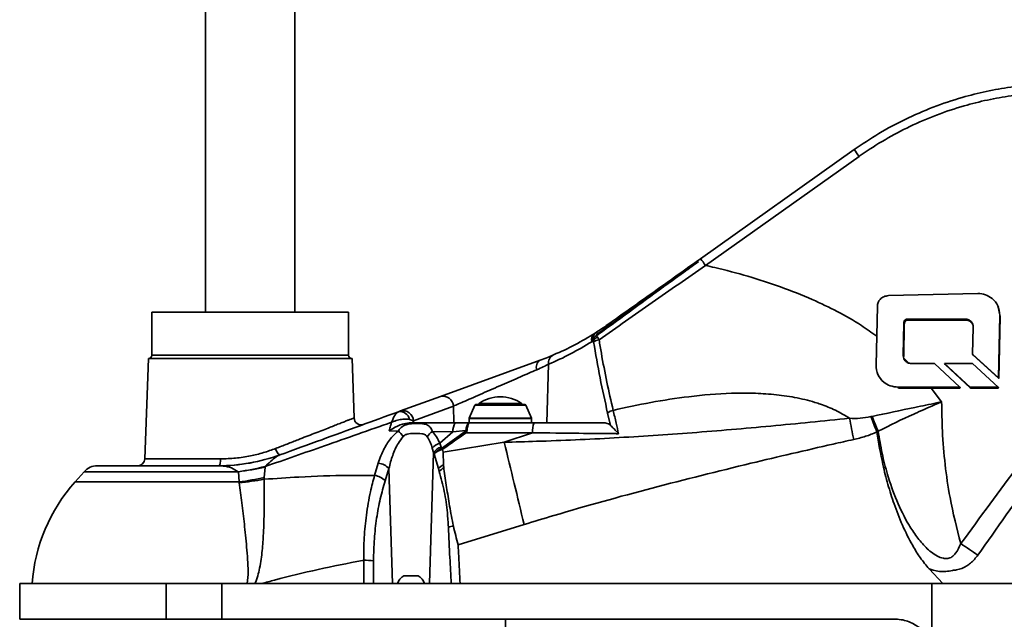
# Model space of a CAD drawing. Header units: millimetres. Extents: x 5 to 298, y 5 to 205.
# Tile 6 of 83: x 47 to 65, y 104 to 115. Entities that reach past the tile are written whole.
import ezdxf

# ---------------------------------------------------------------- set-up
doc = ezdxf.new("R2010")
doc.units = ezdxf.units.MM
doc.layers.add('图框', color=7, linetype='Continuous')
doc.styles.add('SLDTEXTSTYLE1', font='TXT', dxfattribs={"width": 0.7})
doc.dimstyles.new('SLDDIMSTYLE4', dxfattribs={"dimtxt": 3.5, "dimasz": 3.5, "dimexe": 0, "dimexo": 0.0625, "dimgap": 0.875, "dimtad": 2, "dimlfac": 15, "dimrnd": 1e-09, "dimzin": 12, "dimdsep": 46, "dimtxsty": 'SLDTEXTSTYLE1', "dimsah": 1, "dimcen": 0.09, "dimadec": 0, "dimazin": 3, "dimtfac": 1, "dimtofl": 0, "dimtmove": 0, "dimatfit": 3, "dimfxl": 0, "dimfrac": 2, "dimtolj": 1, "dimtzin": 12, "dimarcsym": 0})

# ---------------------------------------------------------------- blocks, each defined once
blk = doc.blocks.new('_D_11')
at = {"layer": '图框'}
for p, q in [((48.739, 136.568), (29.906, 136.568)), ((30.906, 70.862), (30.906, 136.568)), ((107.973, 70.862), (29.906, 70.862))]:
    blk.add_line(p, q, dxfattribs=at)
for points in [[(30.906, 136.568), (30.367, 133.068), (31.444, 133.068)], [(30.906, 70.862), (31.444, 74.362), (30.367, 74.362)]]:
    blk.add_solid(points, dxfattribs=at)
at = {"layer": '图框', "insert": (26.394, 103.558), "char_height": 3.5, "attachment_point": 1, "rotation": 90, "style": 'SLDTEXTSTYLE1'}
blk.add_mtext('B', dxfattribs=at)

msp = doc.modelspace()

# ---------------------------------------------------------------- linework, layer by layer
at = {"color": 7, "linetype": 'Continuous', "lineweight": 35}
for p, q in [((50.3725472, 135.7684791), (50.3725472, 109.5618124)), ((52.0392139, 109.5618124), (52.0392139, 135.7684791)), ((59.606764, 110.5588859), (62.4713129, 112.5953443)), ((62.5662302, 112.4690558), (59.6998585, 110.4350462)), ((64.7804439, 109.9108847), (63.1127528, 109.8697772)), ((62.9066452, 109.6720726), (62.8814506, 108.5737265)), ((65.1637288, 109.6553806), (65.1554942, 109.6734966)), ((49.3725472, 109.5618124), (49.3725472, 108.7618124)), ((49.3725472, 109.5618124), (53.0392139, 109.5618124)), ((53.0392139, 108.7618124), (53.0392139, 109.5618124)), ((65.1992206, 109.4837171), (65.162504, 109.6551026)), ((65.1643133, 108.33905), (65.190986, 109.5018331)), ((65.1725479, 108.320934), (65.1992206, 109.4837171)), ((65.190986, 109.5018331), (65.1992206, 109.4837171)), ((63.3908089, 108.7502669), (63.3990767, 109.3574186)), ((63.3990435, 108.7321509), (63.4073113, 109.3393026)), ((63.3990767, 109.3574186), (63.4073113, 109.3393026)), ((63.477123, 109.4329648), (64.5445122, 109.4329648)), ((63.477123, 109.4329648), (63.4853576, 109.4148488)), ((63.4853576, 109.4148488), (64.5527468, 109.4148488)), ((64.5445122, 109.4329648), (64.5527468, 109.4148488)), ((57.6439292, 109.1727156), (57.6683016, 109.187241)), ((57.6669375, 109.1220388), (57.6851445, 109.0958428)), ((64.6937327, 109.2844735), (64.6831022, 108.7790266)), ((57.6075705, 109.0284137), (57.5778887, 109.0107624)), ((57.6075705, 109.0284137), (57.6027562, 109.0629327)), ((57.6131125, 109.0085758), (57.6075705, 109.0284137)), ((57.6851445, 109.0958428), (57.7148833, 109.0456512)), ((63.3908089, 108.7502669), (63.3990435, 108.7321509)), ((64.6831022, 108.7790266), (65.1643133, 108.33905)), ((64.6831022, 108.7790266), (64.6913368, 108.7609106)), ((64.6913368, 108.7609106), (65.1725479, 108.320934)), ((49.3058806, 108.6951457), (49.2405327, 106.8238258)), ((49.3058806, 108.6951457), (53.1058806, 108.6951457)), ((53.1445762, 107.5870476), (53.1058806, 108.6951457)), ((54.755477, 107.9888514), (56.6153215, 108.6667007)), ((56.7385727, 107.4951457), (56.7716361, 108.5884329)), ((63.9720563, 108.6019365), (63.5400331, 108.6019365)), ((64.4462249, 108.1618526), (63.9720563, 108.6019365)), ((64.1606832, 108.6019365), (64.6363897, 108.1618526)), ((64.67904, 108.6019365), (64.1606832, 108.6019365)), ((64.1606832, 108.6019365), (64.1689179, 108.5838206)), ((64.1689179, 108.5838206), (64.6446243, 108.1437367)), ((65.1602487, 108.1618526), (64.67904, 108.6019365)), ((62.9168786, 108.3992505), (62.9251132, 108.3811346)), ((65.1643133, 108.33905), (65.1725479, 108.320934)), ((63.2919416, 108.1618526), (64.4462249, 108.1618526)), ((63.2919416, 108.1618526), (63.3001762, 108.1437367)), ((63.3001762, 108.1437367), (64.4544595, 108.1437367)), ((64.4462249, 108.1618526), (64.4544595, 108.1437367)), ((64.6363897, 108.1618526), (65.1602487, 108.1618526)), ((64.6363897, 108.1618526), (64.6446243, 108.1437367)), ((64.6446243, 108.1437367), (65.1684833, 108.1437367)), ((65.1602487, 108.1618526), (65.1684833, 108.1437367)), ((54.0105046, 107.7173346), (54.755477, 107.9888514)), ((55.4692139, 107.8481445), (55.4692139, 107.8351457)), ((56.2758806, 107.8351457), (56.2758806, 107.8481445)), ((53.973749, 107.7039385), (54.0105046, 107.7173346)), ((54.9970628, 107.8079227), (54.2520904, 107.5364059)), ((55.0065218, 107.4951457), (54.9970628, 107.8079227)), ((55.3939885, 107.8231114), (55.2908687, 107.5856234)), ((56.4542258, 107.5856234), (56.351106, 107.8231114)), ((57.9277799, 107.4476397), (57.8747381, 107.6789502)), ((54.2520904, 107.5364059), (54.1777873, 107.5594079)), ((54.2520904, 107.5364059), (54.2392461, 107.4951457)), ((55.0327595, 107.4951457), (55.2906669, 107.4951457)), ((55.2892139, 107.5776577), (55.2892139, 107.5018124)), ((55.2906669, 107.4951457), (56.5052967, 107.4951457)), ((56.4558806, 107.5018124), (56.4558806, 107.5776577)), ((56.5052967, 107.4951457), (57.8254535, 107.4951457)), ((62.7847803, 107.6127746), (62.8069922, 107.6155443)), ((53.9687401, 107.3427079), (53.7958269, 107.3450386)), ((54.9893974, 107.3290275), (54.6045426, 107.3341422)), ((54.7413949, 107.1173749), (54.9893974, 107.3290275)), ((55.2145088, 107.3353053), (54.7752062, 107.0156448)), ((55.2277927, 107.3511091), (54.9893974, 107.3290275)), ((55.2366223, 107.3106618), (55.2145088, 107.3353053)), ((56.472782, 107.3105004), (55.9441689, 107.1341485)), ((62.8961801, 107.3326123), (62.8951664, 107.3323484)), ((62.8951664, 107.3323484), (62.8974592, 107.3238131)), ((62.9216416, 107.3395445), (62.8961801, 107.3326123)), ((54.7413949, 107.1173749), (54.7662069, 107.0434457)), ((54.8051908, 106.9501331), (55.9441689, 107.1341485)), ((54.5522907, 104.4951457), (54.6262865, 106.9419116)), ((54.6262865, 106.9419116), (54.6036143, 107.0231637)), ((54.6383717, 106.9114176), (54.6262865, 106.9419116)), ((54.7188038, 106.6412533), (54.6383717, 106.9114176)), ((54.7662069, 107.0434457), (54.7752062, 107.0156448)), ((54.7909341, 106.9983935), (54.8051908, 106.9501331)), ((53.5261001, 106.5154285), (53.5946264, 106.7441616)), ((48.1064328, 106.583267), (47.9378829, 106.3936484)), ((48.3555693, 106.6951457), (50.6173724, 106.6951457)), ((50.6248358, 106.6951214), (50.6173724, 106.6951457)), ((50.9851903, 106.583267), (50.9840959, 106.5840614)), ((50.9975265, 106.3936484), (50.9851903, 106.583267)), ((51.486538, 106.6713266), (51.4693113, 106.4755882)), ((51.4871756, 106.6803244), (51.486538, 106.6713266)), ((53.7945455, 106.6419733), (53.7234306, 106.4136663)), ((53.8594704, 104.4951457), (53.7945455, 106.6419733)), ((54.7346687, 106.5893263), (54.7188038, 106.6412533)), ((54.8184565, 106.653203), (54.814636, 106.7113731)), ((51.0001829, 106.3777749), (50.9975265, 106.3936484)), ((51.4693113, 106.4755882), (51.4652368, 106.44192)), ((56.316482, 105.5974611), (55.086422, 105.2166638)), ((53.3234843, 104.4951457), (53.3235281, 104.9299018)), ((53.50701, 104.9229304), (53.5069668, 104.4951457)), ((64.1282316, 104.4951457), (63.8723539, 104.7677967)), ((54.0725472, 104.6418124), (54.0905537, 104.6418124)), ((54.0905537, 104.6418124), (54.3392139, 104.6418124)), ((46.9058806, 104.4951457), (46.9058806, 103.8284791)), ((49.6366764, 104.4951457), (46.9058806, 104.4951457)), ((47.1392223, 104.4952653), (47.1392139, 104.4951457)), ((49.6366764, 103.8284791), (49.6366764, 104.4951457)), ((49.6366764, 104.4951457), (50.674525, 104.4951457)), ((50.674525, 103.8284791), (50.674525, 104.4951457)), ((50.674525, 104.4951457), (63.9236257, 104.4951457)), ((51.1535211, 104.4951457), (51.1526276, 104.4952653)), ((63.9236257, 104.4951457), (63.9236257, 103.4950259)), ((65.4983379, 104.4951457), (63.9236257, 104.4951457)), ((49.6366764, 103.8284791), (46.9058806, 103.8284791)), ((49.6366764, 103.8284791), (50.674525, 103.8284791)), ((63.2804478, 103.8284791), (50.674525, 103.8284791)), ((55.9702167, 102.9618124), (55.9702167, 103.8284791))]:
    msp.add_line(p, q, dxfattribs=at)
at = {"color": 8, "linetype": 'Continuous', "lineweight": 35}
for p, q in [((49.3725472, 108.7618124), (53.0392139, 108.7618124)), ((63.4035834, 108.70489), (63.4941459, 108.6121146)), ((63.9081896, 108.1437367), (64.1058417, 107.8872167)), ((56.2758806, 107.8481445), (55.4692139, 107.8481445)), ((56.2700617, 107.8591586), (55.4750328, 107.8591586)), ((55.869929, 107.8231114), (55.3939885, 107.8231114)), ((56.351106, 107.8231114), (55.869929, 107.8231114)), ((56.4558806, 107.5776577), (55.2892139, 107.5776577)), ((56.4542258, 107.5856234), (55.2908687, 107.5856234)), ((49.2405327, 106.8238258), (50.6547402, 106.8238258)), ((50.9851903, 106.583267), (48.1064328, 106.583267)), ((47.9378829, 106.3936484), (50.9975265, 106.3936484)), ((51.1526276, 104.4952653), (47.1392223, 104.4952653))]:
    msp.add_line(p, q, dxfattribs=at)
at = {"color": 7, "linetype": 'Continuous', "lineweight": 35, "flags": 128}
msp.add_lwpolyline([(50.6173724, 106.6951457), (50.6245069, 106.6975955), (50.6313791, 106.7048546), (50.6377368, 106.7166563), (50.6433461, 106.7325671), (50.6480009, 106.7520022), (50.6515304, 106.7742475), (50.6538046, 106.7984856), (50.6547402, 106.8238258)], dxfattribs=at)
at = {"color": 7, "linetype": 'Continuous', "lineweight": 35}
for centre, radius, start, end in [((61.1669839, 111.5162089), 1.6928696, 34.25374895, 39.60262231), ((58.3213198, 109.4956621), 1.6681762, 34.27187434, 39.59502036), ((54.7890225, 113.6775965), 5.3333333, 302.36392005, 305.40969334), ((54.7890225, 113.6775965), 5.3333333, 292.92878628, 302.36392005), ((57.7370253, 109.0403118), 0.1618569, 125.1119277, 190.51918084), ((57.7328295, 108.9860898), 0.1510758, 115.8585887, 149.42681381), ((57.5941356, 109.1042338), 0.1113139, 31.28675073, 48.21957904), ((54.615923, 113.6845764), 5.5333333, 292.92878628, 302.36392005), ((57.7550717, 108.9370576), 0.1735008, 113.76816673, 148.22766071), ((57.7503655, 108.7900374), 0.2580648, 97.90282166, 122.13085489), ((49.3058806, 108.7618124), 0.0666667, 270, 0), ((53.1058806, 108.7618124), 0.0666667, 180, 270), ((56.9419999, 108.6111018), 0.1718654, 115.94095062, 187.57935838), ((56.6968618, 108.5369807), 0.1532192, 122.15290234, 199.52498764), ((54.8019835, 107.7991959), 0.1952744, 2.56141352, 103.77795638), ((55.4123337, 107.8151457), 0.02, 90, 156.52900688), ((55.4825472, 107.8481445), 0.0133333, 124.30400658, 180), ((55.8725472, 107.2765117), 0.7053333, 90, 124.30400658), ((55.8725472, 107.2765117), 0.7053333, 55.69599342, 90), ((56.2625472, 107.8481445), 0.0133333, 0, 55.69599342), ((56.3327608, 107.8151457), 0.02, 23.47099312, 90), ((54.0004676, 107.525369), 0.1805573, 10.86650702, 98.50979987), ((54.0570111, 107.5276791), 0.1952744, 2.56141352, 103.77795638), ((58.0191151, 107.5120503), 0.2206814, 100.65938647, 130.86149042), ((53.2778107, 107.5922059), 0.1333333, 182.09906663, 290.02505698), ((55.236192, 107.3533249), 0.2479878, 145.11811957, 185.62274787), ((55.3092139, 107.5776577), 0.02, 156.52900688, 180), ((55.2958806, 107.5018124), 0.0066667, 180, 270), ((56.4492139, 107.5018124), 0.0066667, 270, 360), ((56.4358806, 107.5776577), 0.02, 0, 23.47099312), ((56.8357924, 107.3417624), 0.364354, 155.10394594, 184.92210428), ((-236.9750837, 49.5249643), 304.9408722, 10.899592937, 10.975417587), ((-15.0975084, 75.092466), 84.4207429, 22.456414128, 22.659251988), ((53.4807968, 106.8151583), 0.7186078, 36.35610083, 47.23351613), ((54.8343402, 107.0142472), 0.3938779, 125.69170178, 145.43251952), ((55.2395082, 107.0122799), 0.3390318, 88.01970465, 91.98029535), ((54.8457116, 106.8169601), 0.318011, 109.14914834, 139.57769256), ((-341.0500399, 10.1357809), 408.6723445, 13.508509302, 13.730185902), ((51.853978, 107.0436993), 0.1751426, 188.67309892, 237.08606199), ((54.8512804, 106.7790324), 0.2777623, 107.83528869, 144.09819598), ((54.864062, 106.7570554), 0.2734297, 108.96361189, 145.62958793), ((54.8596484, 106.7005724), 0.3056454, 102.99212651, 136.38285615), ((54.3182796, 106.5832707), 0.6290702, 41.29217988, 43.4185314), ((49.1072805, 106.8284791), 0.1333333, 270, 358), ((50.6173724, 110.0284791), 3.3333333, 270, 290.02505698), ((50.6179595, 110.0246341), 3.3295198, 270.11833104, 290.02477543), ((53.5566455, 106.4232037), 0.3231974, 42.60121711, 83.25123168), ((48.3555693, 106.3618124), 0.3333333, 90, 138.36646066), ((50.2983841, 111.5303647), 4.9936076, 277.89267575, 283.7722258), ((50.371599, 111.5478005), 5.0023082, 277.04573708, 282.87853406), ((54.9141145, 106.4748702), 0.2565728, 112.81272819, 139.57268447), ((54.9220253, 106.4304597), 0.2456442, 114.9369625, 139.70415177), ((50.3241118, 104.2725561), 3.1926667, 138.36646066, 176), ((50.3766936, 111.3673889), 5.0123376, 277.11498126, 282.59074828), ((50.5461766, 111.3872315), 5.0299878, 275.17856037, 280.52801088), ((53.4861319, 106.1957188), 0.3221984, 42.56599418, 82.87420415), ((55.0468593, 105.0019014), 0.5680866, 95.11009394, 104.64621726), ((25.7820614, 46.9786799), 69.93308, 56.104372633, 56.419453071), ((53.3489901, 103.1820038), 1.7480834, 84.81360613, 90.83457927), ((54.2058806, 104.4102973), 0.2671648, 119.93833846, 161.48284782), ((54.2058806, 104.4102973), 0.2671648, 18.51715218, 60.06166154)]:
    msp.add_arc(centre, radius, start, end, dxfattribs=at)
for points, knots in [([(62.4713129, 112.5953443), (62.6240575, 112.6985154), (62.9306532, 112.905605), (63.4256419, 113.1687763), (63.9456383, 113.3948546), (64.4534269, 113.5646504), (64.9382253, 113.6862873), (65.3964803, 113.7673308), (65.8628655, 113.8188539), (66.1767576, 113.8252652), (66.3341067, 113.8284791)], [0, 0, 0, 0, 0.1340065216, 0.2689838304, 0.4070217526, 0.5461151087, 0.6581565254, 0.7707557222, 0.8850835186, 1, 1, 1, 1]), ([(62.5662302, 112.4690558), (62.5796712, 112.4785406), (62.736469, 112.5891872), (63.0466794, 112.7870293), (63.516657, 113.0365057), (64.0103076, 113.2481634), (64.4952041, 113.4099809), (64.9607866, 113.5268157), (65.4057656, 113.6058456), (65.8578692, 113.6561257), (66.1623731, 113.662744), (66.3146252, 113.6660531)], [0, 0, 0, 0, 0.0123336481, 0.1438795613, 0.275426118, 0.410756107, 0.5460868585, 0.6584218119, 0.7707570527, 0.8853784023, 1, 1, 1, 1]), ([(59.5710678, 110.5076798), (59.4633164, 110.4294043), (58.9244321, 110.0379344), (58.2894916, 109.5756057), (57.7640051, 109.1927583), (57.6669375, 109.1220388)], [0, 0, 0, 0, 0.1692696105, 0.8465478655, 1, 1, 1, 1]), ([(57.6683016, 109.187241), (57.8212274, 109.288749), (58.1271227, 109.4917939), (58.6508946, 109.8656095), (59.0374028, 110.1333997), (59.367466, 110.3648126), (59.4725841, 110.4385486), (59.5694654, 110.506555), (59.5710678, 110.5076798)], [0, 0, 0, 0, 0.2377399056, 0.4755477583, 0.8337781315, 0.8467758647, 0.9974657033, 1, 1, 1, 1]), ([(59.5710678, 110.5076798), (59.5695133, 110.5065578), (59.4874412, 110.44732), (59.1595648, 110.2103606), (58.6823944, 109.8696197), (58.1438659, 109.4728509), (57.8407762, 109.2656306), (57.6892622, 109.1620415)], [0, 0, 0, 0, 0.0024812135, 0.1309971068, 0.5236985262, 0.761897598, 1, 1, 1, 1]), ([(59.6998585, 110.4350462), (59.3687178, 110.2032042), (58.7058659, 109.7391208), (58.0454003, 109.2769403), (57.7148833, 109.0456512)], [0, 0, 0, 0, 0.4995697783, 1, 1, 1, 1]), ([(57.8792576, 109.330771), (57.8776937, 109.3296589), (57.8757976, 109.3283104), (57.8744209, 109.3272884), (57.8741995, 109.3271074), (57.8742516, 109.327121), (57.8745585, 109.3273099), (57.8754795, 109.3279128), (57.879386, 109.330548), (57.8957475, 109.3417737), (57.9612544, 109.3870564), (58.2228855, 109.568664), (58.7715064, 109.950399), (59.2707486, 110.2983624), (59.5710678, 110.5076798)], [0, 0, 0, 0, 0.0030322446, 0.00367649, 0.0040374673, 0.0044011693, 0.0047249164, 0.0052682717, 0.0066742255, 0.0122120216, 0.0341638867, 0.121718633, 0.4716697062, 1, 1, 1, 1]), ([(57.8792576, 109.330771), (58.1665346, 109.5350013), (58.7414518, 109.9437201), (59.3182052, 110.3537443), (59.606764, 110.5588859)], [0, 0, 0, 0, 0.4996841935, 1, 1, 1, 1]), ([(63.1127528, 109.8697772), (63.0826315, 109.8659632), (63.0233962, 109.8584628), (62.9566058, 109.8056661), (62.9153912, 109.7411384), (62.9095949, 109.6953659), (62.9066452, 109.6720726)], [0, 0, 0, 0, 0.2837023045, 0.5579174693, 0.7750281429, 1, 1, 1, 1]), ([(65.190986, 109.5018331), (65.1839308, 109.562871), (65.1700547, 109.6829203), (65.0609527, 109.8158763), (64.926156, 109.8963823), (64.8295824, 109.9059941), (64.7804439, 109.9108847)], [0, 0, 0, 0, 0.2836773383, 0.5579366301, 0.7750698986, 1, 1, 1, 1]), ([(63.3990767, 109.3574186), (63.4007207, 109.3686527), (63.4039532, 109.3907405), (63.4248928, 109.4153497), (63.4502433, 109.4302732), (63.4680564, 109.4320569), (63.477123, 109.4329648)], [0, 0, 0, 0, 0.28376931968, 0.55793070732, 0.77499565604, 1, 1, 1, 1]), ([(63.4073113, 109.3393026), (63.4089553, 109.3505367), (63.4121878, 109.3726245), (63.4331274, 109.3972337), (63.4584779, 109.4121572), (63.476291, 109.4139409), (63.4853576, 109.4148488)], [0, 0, 0, 0, 0.2837693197, 0.5579307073, 0.774995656, 1, 1, 1, 1]), ([(64.5445122, 109.4329648), (64.5670674, 109.4301074), (64.6114307, 109.4244873), (64.6600498, 109.3848962), (64.6891274, 109.3364498), (64.6921797, 109.302001), (64.6937327, 109.2844735)], [0, 0, 0, 0, 0.28366822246, 0.5579380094, 0.77507956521, 1, 1, 1, 1]), ([(64.5527468, 109.4148488), (64.5751318, 109.4119233), (64.6191603, 109.4061692), (64.6667752, 109.3699854), (64.6819548, 109.3393816), (64.6877027, 109.3277933)], [0, 0, 0, 0, 0.391222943, 0.7694839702, 1, 1, 1, 1]), ([(57.6027562, 109.0629327), (57.6027521, 109.0736052), (57.6027434, 109.0961058), (57.6135604, 109.1283156), (57.631885, 109.156503), (57.651289, 109.1754307), (57.6641885, 109.1843856), (57.6683016, 109.187241)], [0, 0, 0, 0, 0.2229943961, 0.4701392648, 0.6994948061, 0.9041801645, 1, 1, 1, 1]), ([(57.6892622, 109.1620415), (57.6876061, 109.1609078), (57.6826107, 109.1574881), (57.675007, 109.1506631), (57.6680927, 109.1410306), (57.6650066, 109.1307643), (57.6663021, 109.1249103), (57.6669375, 109.1220388)], [0, 0, 0, 0, 0.1040907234, 0.3139861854, 0.5352239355, 0.7720163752, 1, 1, 1, 1]), ([(57.8747381, 107.6789502), (57.8261, 107.8956506), (57.7286517, 108.329819), (57.651671, 108.782057), (57.6131125, 109.0085758)], [0, 0, 0, 0, 0.4991159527, 1, 1, 1, 1]), ([(57.7148833, 109.0456512), (57.72878, 108.9629471), (57.7734316, 108.6972084), (57.8581222, 108.2549838), (57.9382058, 107.9044171), (57.9782956, 107.7289237)], [0, 0, 0, 0, 0.184109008, 0.5915654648, 1, 1, 1, 1]), ([(56.6153215, 108.6667007), (56.6628209, 108.6844831), (56.7590984, 108.7205265), (56.8305952, 108.7504769), (56.8668184, 108.765651)], [0, 0, 0, 0, 0.4933587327, 1, 1, 1, 1]), ([(63.5400331, 108.6019365), (63.517492, 108.6047887), (63.4731579, 108.6103985), (63.4245496, 108.649934), (63.3954587, 108.6983288), (63.3923769, 108.7327518), (63.3908089, 108.7502669)], [0, 0, 0, 0, 0.28367372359, 0.55793437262, 0.7750689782, 1, 1, 1, 1]), ([(56.7716361, 108.5884329), (56.7407093, 108.5730204), (56.6780036, 108.5417706), (56.5946809, 108.5046066), (56.5524534, 108.4857721)], [0, 0, 0, 0, 0.493205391, 1, 1, 1, 1]), ([(62.8814506, 108.5737265), (62.8881437, 108.5123566), (62.9013059, 108.3916705), (63.0103772, 108.2576712), (63.1455772, 108.176485), (63.2425783, 108.1667876), (63.2919416, 108.1618526)], [0, 0, 0, 0, 0.28370633, 0.557918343, 0.7750273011, 1, 1, 1, 1]), ([(56.5524534, 108.4857721), (56.5050674, 108.4651943), (56.4102795, 108.4240318), (56.2498625, 108.3543096), (56.0817482, 108.2811845), (55.9044488, 108.2040023), (55.7222878, 108.1246315), (55.5399865, 108.0451304), (55.367476, 107.9698297), (55.2171672, 107.9041679), (55.090672, 107.84887), (55.0282615, 107.8215699), (54.9970628, 107.8079227)], [0, 0, 0, 0, 0.0980893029, 0.1962119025, 0.2941105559, 0.3920213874, 0.4973925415, 0.6027504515, 0.7086550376, 0.8145148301, 0.9072767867, 1, 1, 1, 1]), ([(62.3881024, 107.5819911), (62.3017306, 107.6335362), (62.1289222, 107.736665), (61.9070575, 107.8243708), (61.6534817, 107.907011), (61.364596, 107.9760991), (60.9754869, 108.029427), (60.5824813, 108.0524163), (60.0532663, 108.0496011), (59.4172892, 107.9958641), (58.6798076, 107.8832208), (58.2121509, 107.78036), (57.9782956, 107.7289237)], [0, 0, 0, 0, 0.0677673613, 0.1355855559, 0.1593198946, 0.2462265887, 0.3332013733, 0.4201950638, 0.5072142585, 0.6836371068, 0.8418003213, 1, 1, 1, 1]), ([(62.8069922, 107.6155443), (63.0737238, 107.6722325), (63.4756641, 107.7576564), (63.905151, 107.8463495), (64.0713193, 107.8802039), (64.1024203, 107.8865217), (64.1058417, 107.8872167)], [0, 0, 0, 0, 0.6158959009, 0.9280988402, 0.9920900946, 1, 1, 1, 1]), ([(64.1058417, 107.8872167), (64.1025091, 107.8858137), (64.0732045, 107.8734767), (63.9174243, 107.807512), (63.7472391, 107.7332219), (63.3794718, 107.5673329), (63.141595, 107.4489799), (62.9216416, 107.3395445)], [0, 0, 0, 0, 0.0083090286, 0.0730639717, 0.3887095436, 0.4347684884, 1, 1, 1, 1]), ([(64.1058417, 107.8872167), (64.1089031, 107.7049357), (64.1154746, 107.3136494), (64.1657923, 106.7174033), (64.2650351, 106.0124541), (64.3895017, 105.5263035), (64.4626581, 105.2405639)], [0, 0, 0, 0, 0.2032939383, 0.4363926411, 0.6687343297, 1, 1, 1, 1]), ([(51.7580751, 106.8964016), (52.0186389, 106.9913682), (52.7571708, 107.2605376), (53.4957501, 107.5297244), (53.973749, 107.7039385)], [0, 0, 0, 0, 0.3528131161, 1, 1, 1, 1]), ([(53.973749, 107.7039385), (53.9560471, 107.6916684), (53.9256934, 107.6706286), (53.8888376, 107.6079814), (53.8677902, 107.5647357), (53.8573834, 107.5410141), (53.8515493, 107.5269861), (53.8481642, 107.5185862), (53.8461742, 107.5135564), (53.8449974, 107.5105494), (53.8442995, 107.5087545), (53.8438768, 107.5076632), (53.8435647, 107.5068554), (53.8433792, 107.5063741), (53.843277, 107.5061089)], [0, 0, 0, 0, 0.3999314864, 0.6857725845, 0.8188850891, 0.8933295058, 0.9367494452, 0.9624093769, 0.9776415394, 0.9866977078, 0.9920849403, 0.9952902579, 0.9974051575, 1, 1, 1, 1]), ([(57.9782956, 107.7289237), (57.9968044, 107.6502619), (58.0308149, 107.5057188), (58.0634767, 107.3598429), (58.0783636, 107.2933541)], [0, 0, 0, 0, 0.5442093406, 1, 1, 1, 1]), ([(53.843277, 107.5061089), (53.4259904, 107.3593147), (52.640956, 107.0831533), (51.8552418, 106.8088304), (51.4871756, 106.6803244)], [0, 0, 0, 0, 0.5315520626, 1, 1, 1, 1]), ([(53.7958269, 107.3450386), (53.8053519, 107.3773982), (53.8211566, 107.4310926), (53.836987, 107.4847777), (53.843277, 107.5061089)], [0, 0, 0, 0, 0.602661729, 1, 1, 1, 1]), ([(54.1710443, 107.4951457), (54.1301646, 107.4897422), (54.0340779, 107.4770414), (53.900896, 107.4109694), (53.8181573, 107.3598335), (53.7960868, 107.3452108), (53.7958269, 107.3450386)], [0, 0, 0, 0, 0.35131318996, 0.82575311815, 0.99794841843, 1, 1, 1, 1]), ([(54.1777873, 107.5594079), (54.1372417, 107.5633217), (54.0677069, 107.5700338), (53.970957, 107.5497977), (53.9132236, 107.5325269), (53.8839104, 107.5222018), (53.8672376, 107.5158567), (53.8574785, 107.5119766), (53.8517116, 107.5096257), (53.848291, 107.5082107), (53.8462588, 107.5073628), (53.8450272, 107.5068463), (53.844117, 107.5064635), (53.8435757, 107.5062349), (53.843277, 107.5061089)], [0, 0, 0, 0, 0.39992516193, 0.6858629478, 0.81896382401, 0.89338981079, 0.93679316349, 0.96244001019, 0.977662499, 0.98671179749, 0.99209428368, 0.99529638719, 0.99740501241, 1, 1, 1, 1]), ([(53.9687401, 107.3427079), (53.9804188, 107.3601545), (54.0120188, 107.4073615), (54.0848597, 107.4542501), (54.1798396, 107.4789615), (54.2761562, 107.4867753), (54.3675156, 107.4867409), (54.4322213, 107.4805573), (54.4937343, 107.4660658), (54.5328266, 107.4457392), (54.5765027, 107.4019425), (54.592392, 107.3635223), (54.6045426, 107.3341422)], [0, 0, 0, 0, 0.08053125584, 0.21790138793, 0.3385550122, 0.44308367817, 0.54674417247, 0.65020511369, 0.69329793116, 0.82352414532, 0.86504809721, 1, 1, 1, 1]), ([(54.1710443, 107.4951457), (54.1757181, 107.4951457), (54.4620975, 107.4951457), (54.749776, 107.4951457), (55.0327595, 107.4951457)], [0, 0, 0, 0, 0.0163203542, 1, 1, 1, 1]), ([(55.2906669, 107.4951457), (55.290412, 107.4951421), (55.2836798, 107.4950447), (55.2684747, 107.4854006), (55.2456384, 107.4411448), (55.2338788, 107.3818148), (55.2277927, 107.3511091)], [0, 0, 0, 0, 0.0105063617, 0.2775652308, 0.6261102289, 1, 1, 1, 1]), ([(55.2906669, 107.4951457), (55.2905058, 107.4951421), (55.286249, 107.4950447), (55.2766596, 107.4854003), (55.26234, 107.4411448), (55.2550148, 107.3818148), (55.2512237, 107.3511091)], [0, 0, 0, 0, 0.0105061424, 0.2775620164, 0.6261084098, 1, 1, 1, 1]), ([(55.9441689, 107.1341485), (56.1458274, 107.1393255), (56.8297826, 107.1568843), (57.9991056, 107.2097661), (59.4564079, 107.3077162), (60.9199295, 107.4320694), (61.8986526, 107.5320112), (62.3881024, 107.5819911)], [0, 0, 0, 0, 0.0939703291, 0.3187145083, 0.5437363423, 0.7718270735, 1, 1, 1, 1]), ([(57.8254535, 107.4951457), (57.8538401, 107.4902456), (57.8897005, 107.4840552), (57.9212124, 107.4539203), (57.9277799, 107.4476397)], [0, 0, 0, 0, 0.7915858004, 1, 1, 1, 1]), ([(62.3881024, 107.5819911), (62.4540376, 107.5790918), (62.5873852, 107.5732282), (62.7184977, 107.5994955), (62.7847803, 107.6127746)], [0, 0, 0, 0, 0.4944608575, 1, 1, 1, 1]), ([(62.8951664, 107.3323484), (62.8583871, 107.4234335), (62.8206074, 107.5169961), (62.7857045, 107.6103038), (62.7847803, 107.6127746)], [0, 0, 0, 0, 0.9735192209, 1, 1, 1, 1]), ([(53.5946264, 106.7441616), (53.6280002, 106.8363981), (53.6879239, 107.0020112), (53.819981, 107.2055707), (53.9259184, 107.3032316), (53.9687401, 107.3427079)], [0, 0, 0, 0, 0.4282165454, 0.7688750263, 1, 1, 1, 1]), ([(54.5099981, 107.2377242), (54.5011813, 107.2482555), (54.4908695, 107.2605723), (54.457489, 107.2813093), (54.3879601, 107.29937), (54.2709511, 107.2997332), (54.1575835, 107.2939863), (54.0887204, 107.2689803), (54.0669325, 107.2482106), (54.0595264, 107.2411505)], [0, 0, 0, 0, 0.0911903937, 0.1066516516, 0.2703209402, 0.5672689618, 0.8164952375, 0.9376228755, 1, 1, 1, 1]), ([(54.6045426, 107.3341422), (54.6317951, 107.30113), (54.6869732, 107.23429), (54.7231074, 107.1566623), (54.7413949, 107.1173749)], [0, 0, 0, 0, 0.4938996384, 1, 1, 1, 1]), ([(55.2366223, 107.3106618), (55.0903447, 107.2081832), (54.9416385, 107.104003), (54.7933559, 107.0000907), (54.7909341, 106.9983935)], [0, 0, 0, 0, 0.9836677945, 1, 1, 1, 1]), ([(55.2145088, 107.3353053), (55.2174059, 107.337583), (55.2219713, 107.3411723), (55.2263901, 107.346767), (55.2273797, 107.3498307), (55.2277927, 107.3511091)], [0, 0, 0, 0, 0.502959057, 0.792589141, 1, 1, 1, 1]), ([(55.2512237, 107.3511091), (55.25075, 107.3477981), (55.2496864, 107.3403643), (55.2453006, 107.3266629), (55.2398597, 107.316631), (55.2366223, 107.3106618)], [0, 0, 0, 0, 0.2454269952, 0.55101919, 1, 1, 1, 1]), ([(56.472782, 107.3105004), (56.2519194, 107.3105739), (55.8397633, 107.3107111), (55.427818, 107.3106774), (55.2366223, 107.3106618)], [0, 0, 0, 0, 0.5358710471, 1, 1, 1, 1]), ([(58.0783636, 107.2933541), (58.0532403, 107.293598), (57.8066792, 107.2959916), (57.2709724, 107.3014168), (56.7614291, 107.3072155), (56.472782, 107.3105004)], [0, 0, 0, 0, 0.0468790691, 0.4600740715, 1, 1, 1, 1]), ([(58.0783636, 107.2933541), (58.0781592, 107.2935768), (58.0493558, 107.3249583), (57.9927267, 107.3829), (57.9489688, 107.4265184), (57.9277799, 107.4476397)], [0, 0, 0, 0, 0.0036725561, 0.517549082, 1, 1, 1, 1]), ([(62.8974592, 107.3238131), (62.8276629, 107.2953715), (62.6871288, 107.2381048), (62.5391549, 107.2032902), (62.4646723, 107.1857662)], [0, 0, 0, 0, 0.4966505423, 1, 1, 1, 1]), ([(63.8723539, 104.7677967), (63.8156235, 104.8371025), (63.7020982, 104.975793), (63.5354219, 105.2503656), (63.3686262, 105.5845432), (63.2195776, 105.9679391), (63.1005317, 106.346083), (62.9861372, 106.79184), (62.9313134, 107.1207239), (62.8974592, 107.3238131)], [0, 0, 0, 0, 0.09675178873, 0.19361366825, 0.34759042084, 0.50166688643, 0.63952839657, 0.77740504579, 1, 1, 1, 1]), ([(62.9216416, 107.3395445), (62.9441273, 107.2027908), (62.9890949, 106.9293073), (63.100856, 106.4954362), (63.2582906, 106.0418459), (63.4491936, 105.6564107), (63.6382016, 105.3665481), (63.780579, 105.1980136), (63.9117055, 105.0789492), (64.0188686, 105.0073212), (64.1097865, 104.9716172), (64.1826984, 104.962059), (64.2322439, 104.9643895), (64.2921552, 104.9854579), (64.3338301, 105.0213811), (64.402709, 105.1029787), (64.4353022, 105.1777812), (64.4626581, 105.2405639)], [0, 0, 0, 0, 0.1289325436, 0.2578424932, 0.4171047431, 0.576162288, 0.6579518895, 0.7395800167, 0.780959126, 0.8221960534, 0.8584940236, 0.8693101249, 0.8892170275, 0.9028512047, 0.9259768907, 0.9378714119, 1, 1, 1, 1]), ([(54.0595264, 107.2411505), (54.0289013, 107.201134), (53.945412, 107.0920421), (53.8563306, 106.8878641), (53.815343, 106.7247428), (53.7945455, 106.6419733)], [0, 0, 0, 0, 0.2220104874, 0.6052392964, 1, 1, 1, 1]), ([(54.6036143, 107.0231637), (54.5919631, 107.0604108), (54.5684818, 107.1354774), (54.5295916, 107.2034691), (54.5099981, 107.2377242)], [0, 0, 0, 0, 0.4961867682, 1, 1, 1, 1]), ([(62.4646723, 107.1857662), (62.3366348, 107.156857), (61.6964389, 107.0123093), (60.4404455, 106.7189242), (58.7018699, 106.2848844), (57.2932637, 105.8963671), (56.502022, 105.6542384), (56.316482, 105.5974611)], [0, 0, 0, 0, 0.0619968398, 0.3099883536, 0.6091863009, 0.9083572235, 1, 1, 1, 1]), ([(51.6808382, 107.0172883), (51.6053415, 106.989942), (51.452784, 106.9346829), (51.2012012, 106.8737421), (50.9310341, 106.8315434), (50.747793, 106.826425), (50.6547402, 106.8238258)], [0, 0, 0, 0, 0.2316299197, 0.4680580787, 0.729871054, 1, 1, 1, 1]), ([(54.814636, 106.7113731), (54.8116997, 106.7742816), (54.8080039, 106.8534581), (54.8056917, 106.9322783), (54.8052173, 106.9491869), (54.8051908, 106.9501331)], [0, 0, 0, 0, 0.7849739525, 0.9879675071, 1, 1, 1, 1]), ([(51.7580751, 106.8964016), (51.7446815, 106.8904771), (51.699346, 106.8704232), (51.6131553, 106.8025987), (51.535191, 106.7280375), (51.4921293, 106.6852469), (51.4871756, 106.6803244)], [0, 0, 0, 0, 0.16265981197, 0.55058301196, 0.94829997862, 1, 1, 1, 1]), ([(50.9840959, 106.5840614), (50.941329, 106.6094188), (50.8501893, 106.6634575), (50.7305964, 106.691132), (50.6523424, 106.6940838), (50.6248358, 106.6951214)], [0, 0, 0, 0, 0.3644100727, 0.7765877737, 1, 1, 1, 1]), ([(54.9032187, 105.5515283), (54.8978202, 105.639901), (54.8840218, 105.8657812), (54.8334177, 106.2218166), (54.7678956, 106.4656674), (54.7346687, 106.5893263)], [0, 0, 0, 0, 0.240565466, 0.6148842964, 1, 1, 1, 1]), ([(54.99626, 105.5677301), (54.9721256, 105.6933252), (54.9251601, 105.9377326), (54.8706448, 106.2941185), (54.8287499, 106.5273972), (54.8189787, 106.6468214), (54.8184565, 106.653203)], [0, 0, 0, 0, 0.3389326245, 0.659560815, 0.9818081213, 1, 1, 1, 1]), ([(51.1526276, 104.4952653), (51.1593612, 104.5705949), (51.1728527, 104.7215283), (51.1532962, 105.0263275), (51.1221678, 105.395287), (51.0724956, 105.8135372), (51.0315859, 106.1377407), (51.0082326, 106.3162452), (51.0001829, 106.3777749)], [0, 0, 0, 0, 0.108985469, 0.2183675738, 0.4450851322, 0.6620442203, 0.8835081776, 1, 1, 1, 1]), ([(51.4652368, 106.44192), (51.4657529, 106.3788472), (51.4672484, 106.1960535), (51.4678597, 105.8618166), (51.4574213, 105.4755859), (51.434873, 105.1128037), (51.3971367, 104.844995), (51.350982, 104.6372808), (51.3138351, 104.5424905), (51.2952814, 104.4951457)], [0, 0, 0, 0, 0.113819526, 0.32986459, 0.5458858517, 0.7020192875, 0.857971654, 0.9290613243, 1, 1, 1, 1]), ([(51.4652368, 106.44192), (51.6815104, 106.4574875), (52.2036115, 106.4950685), (52.8912392, 106.5150902), (53.3626095, 106.5153414), (53.5261001, 106.5154285)], [0, 0, 0, 0, 0.3159574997, 0.7627459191, 1, 1, 1, 1]), ([(53.3235281, 104.9299018), (53.3248567, 105.071647), (53.3275411, 105.3580417), (53.370724, 105.7883689), (53.436573, 106.1788552), (53.4991883, 106.414255), (53.5261001, 106.5154285)], [0, 0, 0, 0, 0.2514947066, 0.508141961, 0.7886022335, 1, 1, 1, 1]), ([(53.7234306, 106.4136663), (53.691877, 106.3035638), (53.6282616, 106.0815854), (53.5613629, 105.7159201), (53.5157801, 105.3282514), (53.5099528, 105.0589354), (53.50701, 104.9229304)], [0, 0, 0, 0, 0.2443354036, 0.4926065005, 0.7437655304, 1, 1, 1, 1]), ([(54.9579001, 104.4951457), (54.9486313, 104.656749), (54.928471, 105.0082472), (54.912076, 105.3609712), (54.9032187, 105.5515283)], [0, 0, 0, 0, 0.459755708, 1, 1, 1, 1]), ([(55.086422, 105.2166638), (55.0861198, 105.2178115), (55.0551737, 105.3353579), (55.0255723, 105.4521139), (54.99626, 105.5677301)], [0, 0, 0, 0, 0.0097634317, 1, 1, 1, 1]), ([(55.086422, 105.2166638), (55.0896265, 105.1459235), (55.1005366, 104.9050863), (55.1132957, 104.6648314), (55.1223072, 104.4951457)], [0, 0, 0, 0, 0.2937267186, 1, 1, 1, 1]), ([(53.3235281, 104.9299018), (53.3163558, 104.9285997), (53.0320898, 104.8769939), (52.4759849, 104.7639192), (51.8492357, 104.6120857), (51.498781, 104.5172485), (51.4171041, 104.4951457)], [0, 0, 0, 0, 0.0111824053, 0.4431959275, 0.8702313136, 1, 1, 1, 1]), ([(64.7824648, 105.026972), (64.7395435, 104.973386), (64.6788991, 104.8976732), (64.5446581, 104.8001718), (64.4272998, 104.7520086), (64.3328702, 104.7427817), (64.3068897, 104.7422433), (64.3068884, 104.7422433)], [0, 0, 0, 0, 0.3577515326, 0.5054741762, 0.8637448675, 0.9999932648, 1, 1, 1, 1]), ([(64.3068884, 104.7422433), (64.3068871, 104.742243), (64.2665969, 104.7311926), (64.1466732, 104.7114441), (63.9974587, 104.7277706), (63.8977481, 104.7596721), (63.8723539, 104.7677967)], [0, 0, 0, 0, 0.0000090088, 0.2825070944, 0.8172696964, 1, 1, 1, 1]), ([(63.9236257, 103.4950259), (63.8771321, 103.533858), (63.783875, 103.6117477), (63.61848, 103.7246897), (63.4498828, 103.81149), (63.3254564, 103.8239661), (63.2804478, 103.8284791)], [0, 0, 0, 0, 0.2460724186, 0.4935735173, 0.816811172, 1, 1, 1, 1])]:
    msp.add_open_spline(points, degree=3, knots=knots, dxfattribs=at)
at = {"color": 8, "linetype": 'Continuous', "lineweight": 35}
for points, knots in [([(59.6998585, 110.4350462), (59.7580695, 110.421624), (60.0243522, 110.3602247), (60.494873, 110.2358721), (61.1031702, 110.0399111), (61.6601422, 109.8197555), (62.1623226, 109.5770667), (62.5655021, 109.3506874), (62.7995781, 109.182896), (62.8938737, 109.1153027)], [0, 0, 0, 0, 0.0512246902, 0.2343245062, 0.417526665, 0.6004874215, 0.7498831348, 0.8992424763, 1, 1, 1, 1]), ([(64.4626581, 105.2405639), (65.1875833, 106.2264649), (65.9242507, 107.2283353), (66.6677527, 108.225399), (66.6796038, 108.2412918)], [0, 0, 0, 0, 0.9840604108, 1, 1, 1, 1]), ([(66.967729, 108.1436964), (66.9416872, 108.1060414), (66.2200855, 107.0626425), (65.4880663, 106.0261035), (64.7824648, 105.026972)], [0, 0, 0, 0, 0.0360888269, 1, 1, 1, 1]), ([(51.6808382, 107.0172883), (51.7167662, 107.0312771), (51.8250563, 107.0734404), (51.9658643, 107.1282741), (52.1199673, 107.1882929), (52.2536118, 107.2403497), (52.398062, 107.296623), (52.5351446, 107.3500329), (52.6587731, 107.3982066), (52.7679588, 107.440757), (52.8633323, 107.477928), (52.9473544, 107.5106777), (53.0157828, 107.5373512), (53.0687896, 107.5580144), (53.1078875, 107.5732563), (53.1332603, 107.5831479), (53.1448384, 107.5876617), (53.1434895, 107.5871359), (53.1431339, 107.5869972)], [0, 0, 0, 0, 0.04501506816, 0.13567943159, 0.18137158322, 0.25055099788, 0.32024866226, 0.39164163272, 0.46364815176, 0.52888189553, 0.59461995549, 0.66200940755, 0.72999540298, 0.7906409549, 0.85174406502, 0.91431880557, 0.97741258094, 1, 1, 1, 1])]:
    msp.add_open_spline(points, degree=3, knots=knots, dxfattribs=at)
at = {"color": 7, "linetype": 'Continuous', "lineweight": 35}
for points in [[(55.4123337, 107.8351457), (55.4192515, 107.8351457), (55.4330869, 107.8351457), (55.5395109, 107.8351457), (55.6916322, 107.8351457), (55.8122422, 107.8351457), (55.8725472, 107.8351457)], [(55.8725472, 107.8351457), (55.9328523, 107.8351457), (56.0534623, 107.8351457), (56.2055836, 107.8351457), (56.3120076, 107.8351457), (56.325843, 107.8351457), (56.3327608, 107.8351457)]]:
    msp.add_open_spline(points, degree=3, dxfattribs=at)

# ---------------------------------------------------------------- dimensions: what is measured, and where the dimension line sits
at = {"layer": '图框'}
dim = msp.add_linear_dim(base=(30.9058806, 136.5684791), p1=(108.9725472, 70.8618124), p2=(49.7392139, 136.5684791), angle=90, text='B', dimstyle='SLDDIMSTYLE4', dxfattribs=at)
dim.commit()
dim.dimension.update_dxf_attribs({"geometry": '_D_11', "text_midpoint": (30.9058806, 104.3236708), "dimtype": 160})

doc.saveas('drawing.dxf')
